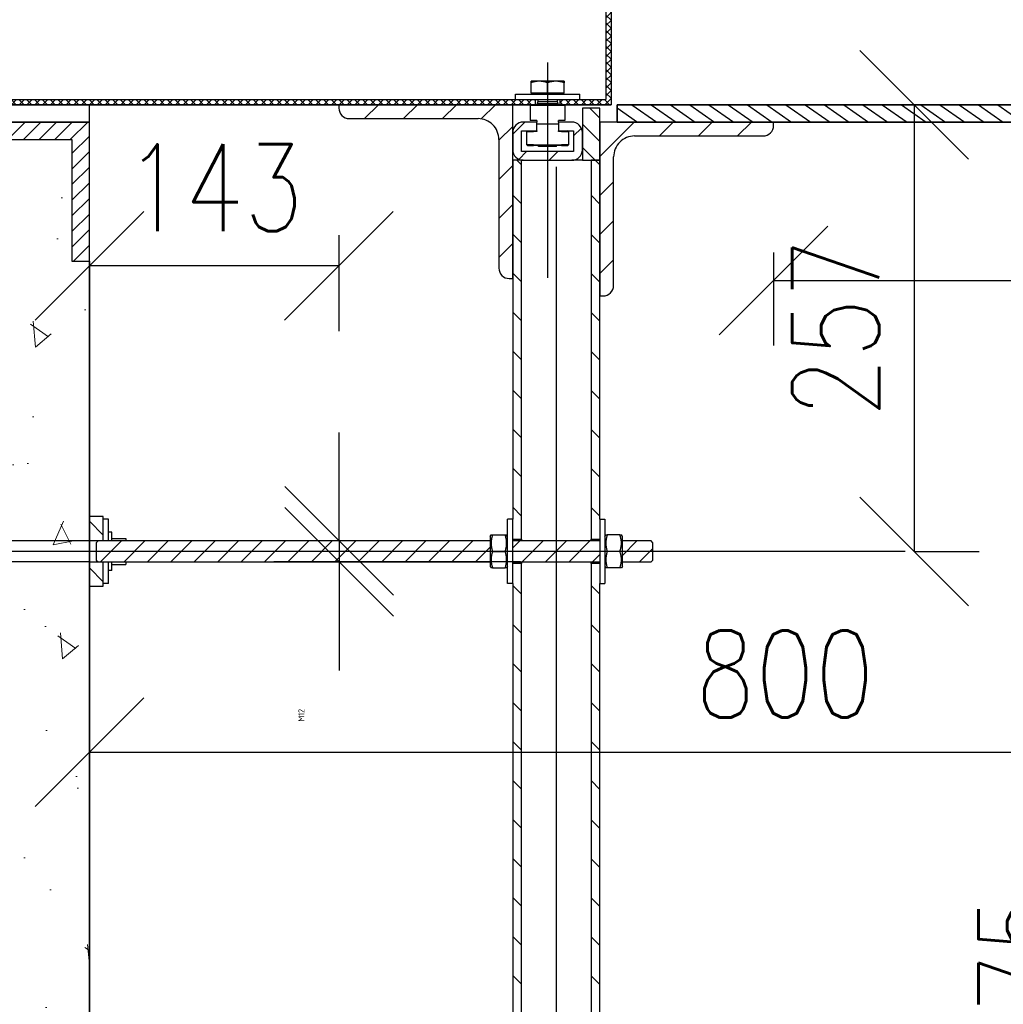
# Model space of a CAD drawing. Header units: millimetres. Extents: x 2241524 to 2686701, y -1965833 to -1461615.
# Tile 37 of 143: x 2334234 to 2334800, y -1962125 to -1961559. Entities that reach past the tile are written whole.
import ezdxf

# ---------------------------------------------------------------- set-up
doc = ezdxf.new("R2010")
doc.units = ezdxf.units.MM
doc.header["$LTSCALE"] = 100
doc.linetypes.add('CHAIN', pattern=[0.3543, 0.2362, -0.0295, 0.0591, -0.0295])
doc.layers.get('Defpoints').update_dxf_attribs({"color": 132})
doc.layers.add('CA_PODLAHA OBRYS', color=12, linetype='Continuous', lineweight=25)
doc.layers.add('CA_SRAFY', color=9, linetype='Continuous', lineweight=13)
doc.styles.add('ROMANS', font='romans.shx', dxfattribs={"width": 0.8})
doc.dimstyles.new('CA_10', dxfattribs={"dimscale": 10, "dimtxt": 2, "dimasz": 2.5, "dimexe": 1.5, "dimexo": 3, "dimgap": 0.8, "dimtad": 1, "dimdec": 1, "dimrnd": 1, "dimdsep": 46, "dimtxsty": 'ROMANS', "dimblk1": 'OBLIQUE', "dimblk2": 'OBLIQUE', "dimsah": 1, "dimcen": -2.5, "dimclrd": 256, "dimclre": 256, "dimclrt": 256, "dimadec": 0, "dimazin": 2, "dimtfac": 0.714286, "dimtdec": 1, "dimtmove": 1, "dimatfit": 3, "dimldrblk": 'DOTSMALL', "dimfxl": 6, "dimfxlon": 1, "dimtvp": 1.142857, "dimtolj": 1, "dimarcsym": 0})
doc.dimstyles.new('CA_25', dxfattribs={"dimscale": 25, "dimtxt": 2, "dimasz": 2.5, "dimexe": 1.5, "dimexo": 3, "dimgap": 0.8, "dimtad": 1, "dimdec": 1, "dimrnd": 1, "dimdsep": 46, "dimtxsty": 'ROMANS', "dimblk1": 'OBLIQUE', "dimblk2": 'OBLIQUE', "dimsah": 1, "dimcen": -2.5, "dimclrd": 256, "dimclre": 256, "dimclrt": 256, "dimadec": 0, "dimazin": 2, "dimtfac": 0.714286, "dimtdec": 1, "dimtmove": 1, "dimatfit": 3, "dimldrblk": 'DOTSMALL', "dimfxl": 6, "dimfxlon": 1, "dimtvp": 1.142857, "dimtolj": 1, "dimarcsym": 0})
pattern_1 = [(45, (2332814.097, -1962986.904), (-6.73519, 6.73519), [])]
pattern_2 = [(135.0002, (2332814.097, -1962986.904), (-6.735167, -6.735216), [])]
pattern_3 = [(45, (2332814.097, -1962986.904), (-11.22532, 11.22532), [])]
pattern_4 = [(135.0002, (2332814.097, -1962986.904), (-11.22528, -11.22536), [])]
pattern_5 = [(45, (2332814.0965, -1962986.9042), (-2.2450638, 2.2450638), [])]
pattern_6 = [(135, (2332814.0965, -1962986.9042), (-2.2450638, -2.2450638), [])]

# ---------------------------------------------------------------- blocks, each defined once
blk = doc.blocks.new('_Oblique')
at = {"color": 0, "linetype": 'ByBlock', "lineweight": -2}
blk.add_line((-0.5, -0.5), (0.5, 0.5), dxfattribs=at)
blk = doc.blocks.new('*D1736')
at = {"layer": 'CA_PODLAHA OBRYS', "lineweight": -2, "transparency": 16777216}
for p, q in [((2334705.4, -1961607.59), (2334892.9, -1961607.59)), ((2334855.4, -1962482.59), (2334855.4, -1961607.59)), ((2334705.4, -1962482.59), (2334892.9, -1962482.59))]:
    blk.add_line(p, q, dxfattribs=at)
at = {"layer": 'Defpoints', "color": 0, "transparency": 16777216}
for p in [(2334517.68, -1961607.59), (2334855.4, -1961607.59), (2334577.68, -1962482.59)]:
    blk.add_point(p, dxfattribs=at)
at = {"layer": 'CA_PODLAHA OBRYS', "lineweight": -2, "transparency": 16777216, "xscale": 62.5, "yscale": 62.5, "zscale": 62.5}
for p, rotation in [((2334855.4, -1961607.59), 90), ((2334855.4, -1962482.59), 270)]:
    blk.add_blockref('_Oblique', p, dxfattribs=dict(at, rotation=rotation))
at = {"layer": 'CA_PODLAHA OBRYS', "transparency": 16777216, "insert": (2334785.4, -1962164.79), "char_height": 50, "attachment_point": 1, "rotation": 90, "style": 'ROMANS'}
blk.add_mtext('\\A1;875', dxfattribs=at)
blk = doc.blocks.new('_DotSmall')
at = {"color": 0, "linetype": 'ByBlock', "const_width": 0.5}
blk.add_lwpolyline([(-0.0625, 0, 1), (0.0625, 0, 1)], format="xyb", close=True, dxfattribs=at)
blk = doc.blocks.new('*D1723')
at = {"layer": 'CA_PODLAHA OBRYS', "lineweight": -2, "transparency": 16777216}
for p, q in [((2334274.18, -1961542.59), (2334274.18, -1961445.79)), ((2334537.68, -1961508.29), (2334537.68, -1961445.79)), ((2334274.18, -1961483.29), (2334537.68, -1961483.29))]:
    blk.add_line(p, q, dxfattribs=at)
at = {"layer": 'Defpoints', "color": 0, "transparency": 16777216}
for p in [(2334537.68, -1961483.29), (2334537.68, -1961583.29), (2334274.18, -1961617.59)]:
    blk.add_point(p, dxfattribs=at)
at = {"layer": 'CA_PODLAHA OBRYS', "lineweight": -2, "transparency": 16777216, "xscale": 62.5, "yscale": 62.5, "zscale": 62.5, "rotation": 180}
blk.add_blockref('_Oblique', (2334274.18, -1961483.29), dxfattribs=at)
at = {"layer": 'CA_PODLAHA OBRYS', "lineweight": -2, "transparency": 16777216, "xscale": 62.5, "yscale": 62.5, "zscale": 62.5}
blk.add_blockref('_Oblique', (2334537.68, -1961483.29), dxfattribs=at)
at = {"layer": 'CA_PODLAHA OBRYS', "transparency": 16777216, "insert": (2334354.5, -1961413.29), "char_height": 50, "attachment_point": 1, "style": 'ROMANS'}
blk.add_mtext('\\A1;263', dxfattribs=at)
blk = doc.blocks.new('*D1724')
at = {"layer": 'CA_PODLAHA OBRYS', "lineweight": -2, "transparency": 16777216}
for p, q in [((2334598.41, -1961607.59), (2334785.91, -1961607.59)), ((2334748.41, -1961607.59), (2334748.41, -1961864.59)), ((2334748.41, -1961864.59), (2334785.91, -1961864.59))]:
    blk.add_line(p, q, dxfattribs=at)
at = {"layer": 'Defpoints', "color": 0, "transparency": 16777216}
for p in [(2334214.18, -1961607.59), (2334743.33, -1961864.59), (2334748.41, -1961864.59)]:
    blk.add_point(p, dxfattribs=at)
at = {"layer": 'CA_PODLAHA OBRYS', "lineweight": -2, "transparency": 16777216, "xscale": 62.5, "yscale": 62.5, "zscale": 62.5}
for p, rotation in [((2334748.41, -1961607.59), 90), ((2334748.41, -1961864.59), 270)]:
    blk.add_blockref('_Oblique', p, dxfattribs=dict(at, rotation=rotation))
at = {"layer": 'CA_PODLAHA OBRYS', "transparency": 16777216, "insert": (2334678.41, -1961787.52), "char_height": 50, "attachment_point": 1, "rotation": 90, "style": 'ROMANS'}
blk.add_mtext('\\A1;257', dxfattribs=at)
blk = doc.blocks.new('*D1726')
at = {"layer": 'CA_PODLAHA OBRYS', "lineweight": -2, "transparency": 16777216}
for p, q in [((2334274.18, -1961496.14), (2334274.18, -1961308.64)), ((2334574.18, -1961346.14), (2334574.18, -1961308.64)), ((2334574.18, -1961346.14), (2334274.18, -1961346.14))]:
    blk.add_line(p, q, dxfattribs=at)
at = {"layer": 'Defpoints', "color": 0, "transparency": 16777216}
for p in [(2334274.18, -1961346.14), (2334574.18, -1961396.98), (2334274.18, -1961617.59)]:
    blk.add_point(p, dxfattribs=at)
at = {"layer": 'CA_PODLAHA OBRYS', "lineweight": -2, "transparency": 16777216, "xscale": 62.5, "yscale": 62.5, "zscale": 62.5, "rotation": 180}
blk.add_blockref('_Oblique', (2334274.18, -1961346.14), dxfattribs=at)
at = {"layer": 'CA_PODLAHA OBRYS', "lineweight": -2, "transparency": 16777216, "xscale": 62.5, "yscale": 62.5, "zscale": 62.5}
blk.add_blockref('_Oblique', (2334574.18, -1961346.14), dxfattribs=at)
at = {"layer": 'CA_PODLAHA OBRYS', "transparency": 16777216, "insert": (2334372.75, -1961276.14), "char_height": 50, "attachment_point": 1, "style": 'ROMANS'}
blk.add_mtext('\\A1;300', dxfattribs=at)
blk = doc.blocks.new('*D1729')
at = {"layer": 'CA_PODLAHA OBRYS', "lineweight": -2, "transparency": 16777216}
for p, q in [((2334417.86, -1961858.59), (2334417.86, -1961796.09)), ((2334505.68, -1961858.59), (2334380.36, -1961858.59)), ((2334417.86, -1961858.59), (2334417.86, -1961870.59)), ((2334522.18, -1961870.59), (2334380.36, -1961870.59)), ((2334417.86, -1961870.59), (2334417.86, -1961933.09))]:
    blk.add_line(p, q, dxfattribs=at)
at = {"layer": 'Defpoints', "color": 0, "transparency": 16777216}
for p in [(2334580.68, -1961858.59), (2334417.86, -1961870.59), (2334597.18, -1961870.59)]:
    blk.add_point(p, dxfattribs=at)
at = {"layer": 'CA_PODLAHA OBRYS', "lineweight": -2, "transparency": 16777216, "xscale": 62.5, "yscale": 62.5, "zscale": 62.5}
for p, rotation in [((2334417.86, -1961858.59), 270), ((2334417.86, -1961870.59), 90)]:
    blk.add_blockref('_Oblique', p, dxfattribs=dict(at, rotation=rotation))
at = {"layer": 'CA_PODLAHA OBRYS', "transparency": 16777216, "insert": (2334394.36, -1961962.5), "char_height": 50, "attachment_point": 1, "rotation": 90, "style": 'ROMANS'}
blk.add_mtext('\\A1;\\fISOCPEUR|b0|i0;{\\H3.5000;M12}', dxfattribs=at)
blk = doc.blocks.new('*D1731')
at = {"layer": 'CA_PODLAHA OBRYS', "lineweight": -2, "transparency": 16777216}
for p, q in [((2334274.18, -1962130.09), (2334274.18, -1961942.59)), ((2335074.18, -1962130.09), (2335074.18, -1961942.59)), ((2334274.18, -1961980.09), (2335074.18, -1961980.09))]:
    blk.add_line(p, q, dxfattribs=at)
at = {"layer": 'Defpoints', "color": 0, "transparency": 16777216}
for p in [(2335074.18, -1961980.09), (2334274.18, -1962482.59), (2335074.18, -1962482.59)]:
    blk.add_point(p, dxfattribs=at)
at = {"layer": 'CA_PODLAHA OBRYS', "lineweight": -2, "transparency": 16777216, "xscale": 62.5, "yscale": 62.5, "zscale": 62.5, "rotation": 180}
blk.add_blockref('_Oblique', (2334274.18, -1961980.09), dxfattribs=at)
at = {"layer": 'CA_PODLAHA OBRYS', "lineweight": -2, "transparency": 16777216, "xscale": 62.5, "yscale": 62.5, "zscale": 62.5}
blk.add_blockref('_Oblique', (2335074.18, -1961980.09), dxfattribs=at)
at = {"layer": 'CA_PODLAHA OBRYS', "transparency": 16777216, "insert": (2334622.75, -1961910.09), "char_height": 50, "attachment_point": 1, "style": 'ROMANS'}
blk.add_mtext('\\A1;800', dxfattribs=at)
blk = doc.blocks.new('*D1756')
at = {"layer": 'CA_PODLAHA OBRYS', "lineweight": -2, "transparency": 16777216}
for p, q in [((2334667.68, -1961692.59), (2334667.68, -1961746.19)), ((2335074.18, -1961692.59), (2335074.18, -1961746.19)), ((2334667.68, -1961708.69), (2335074.18, -1961708.69))]:
    blk.add_line(p, q, dxfattribs=at)
at = {"layer": 'Defpoints', "color": 0, "transparency": 16777216}
for p in [(2334667.68, -1961617.59), (2335074.18, -1961617.59), (2335074.18, -1961708.69)]:
    blk.add_point(p, dxfattribs=at)
at = {"layer": 'CA_PODLAHA OBRYS', "lineweight": -2, "transparency": 16777216, "xscale": 62.5, "yscale": 62.5, "zscale": 62.5, "rotation": 180}
blk.add_blockref('_Oblique', (2334667.68, -1961708.69), dxfattribs=at)
at = {"layer": 'CA_PODLAHA OBRYS', "lineweight": -2, "transparency": 16777216, "xscale": 62.5, "yscale": 62.5, "zscale": 62.5}
blk.add_blockref('_Oblique', (2335074.18, -1961708.69), dxfattribs=at)
at = {"layer": 'CA_PODLAHA OBRYS', "transparency": 16777216, "insert": (2334870.93, -1961663.69), "char_height": 50, "attachment_point": 5, "style": 'ROMANS'}
blk.add_mtext('\\A1;406', dxfattribs=at)
blk = doc.blocks.new('*D1757')
at = {"layer": 'CA_PODLAHA OBRYS', "lineweight": -2, "transparency": 16777216}
for p, q in [((2334577.68, -1961532.59), (2334577.68, -1961374.07)), ((2335124.18, -1961532.59), (2335124.18, -1961374.07)), ((2335124.18, -1961411.57), (2334577.68, -1961411.57))]:
    blk.add_line(p, q, dxfattribs=at)
at = {"layer": 'Defpoints', "color": 0, "transparency": 16777216}
for p in [(2334577.68, -1961411.57), (2334577.68, -1961607.59), (2335124.18, -1961607.59)]:
    blk.add_point(p, dxfattribs=at)
at = {"layer": 'CA_PODLAHA OBRYS', "lineweight": -2, "transparency": 16777216, "xscale": 62.5, "yscale": 62.5, "zscale": 62.5, "rotation": 180}
blk.add_blockref('_Oblique', (2334577.68, -1961411.57), dxfattribs=at)
at = {"layer": 'CA_PODLAHA OBRYS', "lineweight": -2, "transparency": 16777216, "xscale": 62.5, "yscale": 62.5, "zscale": 62.5}
blk.add_blockref('_Oblique', (2335124.18, -1961411.57), dxfattribs=at)
at = {"layer": 'CA_PODLAHA OBRYS', "transparency": 16777216, "insert": (2334850.93, -1961366.57), "char_height": 50, "attachment_point": 5, "style": 'ROMANS'}
blk.add_mtext('\\A1;546', dxfattribs=at)
blk = doc.blocks.new('*D1762')
at = {"layer": 'CA_PODLAHA OBRYS', "lineweight": -2, "transparency": 16777216}
for p, q in [((2334274.18, -1961700.32), (2334274.18, -1961662.82)), ((2334417.68, -1961682.59), (2334417.68, -1961737.82)), ((2334417.68, -1961700.32), (2334274.18, -1961700.32))]:
    blk.add_line(p, q, dxfattribs=at)
at = {"layer": 'Defpoints', "color": 0, "transparency": 16777216}
for p in [(2334417.68, -1961607.59), (2334274.18, -1961700.32), (2334274.18, -1961722.31)]:
    blk.add_point(p, dxfattribs=at)
at = {"layer": 'CA_PODLAHA OBRYS', "lineweight": -2, "transparency": 16777216, "xscale": 62.5, "yscale": 62.5, "zscale": 62.5, "rotation": 180}
blk.add_blockref('_Oblique', (2334274.18, -1961700.32), dxfattribs=at)
at = {"layer": 'CA_PODLAHA OBRYS', "lineweight": -2, "transparency": 16777216, "xscale": 62.5, "yscale": 62.5, "zscale": 62.5}
blk.add_blockref('_Oblique', (2334417.68, -1961700.32), dxfattribs=at)
at = {"layer": 'CA_PODLAHA OBRYS', "transparency": 16777216, "insert": (2334345.93, -1961655.32), "char_height": 50, "attachment_point": 5, "style": 'ROMANS'}
blk.add_mtext('\\A1;143', dxfattribs=at)

msp = doc.modelspace()

# ---------------------------------------------------------------- hatches: boundary and pattern name
at = {"layer": 'CA_PODLAHA OBRYS'}
h = msp.add_hatch(dxfattribs=at)
h.set_pattern_fill('ANSI31', color=256, scale=1.693333, style=0, double=1)
h.set_pattern_definition(pattern_5)
edge = h.paths.add_edge_path()
edge.add_line((2334571.17828, -1961046.72724), (2334571.17828, -1961604.58692))
edge.add_line((2334571.17828, -1961604.58692), (2334544.67829, -1961604.58692))
edge.add_line((2334544.67829, -1961604.58692), (2334544.67829, -1961607.58692))
edge.add_line((2334544.67829, -1961607.58692), (2334574.17828, -1961607.58692))
edge.add_line((2334574.17828, -1961607.58692), (2334574.17828, -1961045.20828))
edge.add_spline(control_points=[(2334574.17828, -1961045.20828), (2334573.42517, -1961045.59038), (2334572.67414, -1961045.97091), (2334571.92518, -1961046.34986), (2334571.17828, -1961046.72724)], knot_values=[1, 1, 1, 1, 1, 1.004736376, 1.004736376, 1.004736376, 1.004736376, 1.004736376], degree=4, periodic=0)
h = msp.add_hatch(dxfattribs=at)
h.set_pattern_fill('ANSI31', color=256, scale=1.693333, angle=90, style=0, double=1)
h.set_pattern_definition(pattern_6)
edge = h.paths.add_edge_path()
edge.add_line((2334571.17828, -1961046.72724), (2334571.17828, -1961604.58692))
edge.add_line((2334571.17828, -1961604.58692), (2334544.67829, -1961604.58692))
edge.add_line((2334544.67829, -1961604.58692), (2334544.67829, -1961607.58692))
edge.add_line((2334544.67829, -1961607.58692), (2334574.17828, -1961607.58692))
edge.add_line((2334574.17828, -1961607.58692), (2334574.17828, -1961045.20828))
edge.add_spline(control_points=[(2334574.17828, -1961045.20828), (2334573.42517, -1961045.59038), (2334572.67414, -1961045.97091), (2334571.92518, -1961046.34986), (2334571.17828, -1961046.72724)], knot_values=[1, 1, 1, 1, 1, 1.004736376, 1.004736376, 1.004736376, 1.004736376, 1.004736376], degree=4, periodic=0)
h = msp.add_hatch(dxfattribs=at)
h.set_pattern_fill('ANSI31', color=256, scale=1.693333, style=0, double=1)
h.set_pattern_definition(pattern_5)
h.paths.add_polyline_path([(2334530.67829, -1961607.58692), (2334530.67829, -1961604.58692), (2334009.67834, -1961604.58692), (2334009.67834, -1961607.58692)])
h = msp.add_hatch(dxfattribs=at)
h.set_pattern_fill('ANSI31', color=256, scale=1.693333, angle=90, style=0, double=1)
h.set_pattern_definition(pattern_6)
h.paths.add_polyline_path([(2334530.67829, -1961607.58692), (2334530.67829, -1961604.58692), (2334009.67834, -1961604.58692), (2334009.67834, -1961607.58692)])
h = msp.add_hatch(dxfattribs=at)
h.set_pattern_fill('ANSI31', color=256, scale=8.466666, style=0)
h.set_pattern_definition(pattern_3)
edge = h.paths.add_edge_path()
edge.add_line((2334515.67829, -1961707.58691), (2334517.67829, -1961707.58691))
edge.add_line((2334517.67829, -1961707.58691), (2334517.67829, -1961639.58692))
edge.add_line((2334517.67829, -1961639.58692), (2334517.67829, -1961633.58692))
edge.add_line((2334517.67829, -1961633.58692), (2334517.67829, -1961623.58692))
edge.add_line((2334517.67829, -1961623.58692), (2334517.67829, -1961607.58692))
edge.add_line((2334517.67829, -1961607.58692), (2334417.6783, -1961607.58692))
edge.add_line((2334417.6783, -1961607.58692), (2334417.6783, -1961609.58692))
edge.add_ellipse((2334423.6783, -1961609.58692), major_axis=(4.24264, 4.24264), ratio=1, start_angle=135, end_angle=225)
edge.add_line((2334423.6783, -1961615.58692), (2334497.67829, -1961615.58692))
edge.add_ellipse((2334497.67829, -1961627.58692), major_axis=(-8.48528, 8.48528), ratio=1, start_angle=225, end_angle=315, ccw=False)
edge.add_line((2334509.67829, -1961627.58692), (2334509.67829, -1961701.58691))
edge.add_ellipse((2334515.67829, -1961701.58691), major_axis=(-4.24264, 4.24264), ratio=1, start_angle=45, end_angle=135)
h = msp.add_hatch(dxfattribs=at)
h.set_pattern_fill('ANSI31', color=256, scale=5.079999, angle=90, style=0)
h.set_pattern_definition([(135, (2332814.097, -1962986.904), (-6.73519, -6.73519), [])])
h.paths.add_polyline_path([(2334557.67829, -1961609.58692), (2334557.67829, -1961623.58692), (2334557.67829, -1961633.58692), (2334557.67829, -1961639.58692), (2334562.67829, -1961639.58692), (2334567.67829, -1961639.58692), (2334567.67829, -1961617.58692), (2334567.67829, -1961609.58692)])
h = msp.add_hatch(dxfattribs=at)
h.set_pattern_fill('ANSI31', color=256, scale=3.386666, angle=100, style=0)
h.set_pattern_definition([(145, (2332814.0965, -1962986.904), (-3.64221, -5.201615), [])])
h.paths.add_polyline_path([(2335124.17823, -1961617.58692), (2335124.17823, -1961607.58692), (2334577.67828, -1961607.58692), (2334577.67828, -1961617.58692)])
h = msp.add_hatch(dxfattribs=at)
h.set_pattern_fill('ANSI31', color=256, scale=3.386666, style=0)
h.set_pattern_definition([(45, (2332814.0965, -1962986.904), (-4.490128, 4.490128), [])])
h.paths.add_polyline_path([(2334274.17831, -1961617.58692), (2334194.17832, -1961617.58692), (2334194.17832, -1961627.58692), (2334264.17832, -1961627.58692), (2334264.17832, -1961697.58691), (2334274.17831, -1961697.58691)])
h = msp.add_hatch(dxfattribs=at)
h.set_pattern_fill('ANSI31', color=256, scale=6.773333, style=0)
h.set_pattern_definition([(45, (2332814.097, -1962986.904), (-8.980255, 8.980255), [])])
edge = h.paths.add_edge_path()
edge.add_line((2334522.67829, -1961634.58692), (2334522.67829, -1961622.58692))
edge.add_line((2334522.67829, -1961622.58692), (2334531.42829, -1961622.58692))
edge.add_line((2334531.42829, -1961622.58692), (2334531.42829, -1961617.58692))
edge.add_line((2334531.42829, -1961617.58692), (2334523.67829, -1961617.58692))
edge.add_ellipse((2334523.67829, -1961623.58692), major_axis=(-4.24264, 4.24264), ratio=1, start_angle=-45, end_angle=45)
edge.add_line((2334517.67829, -1961623.58692), (2334517.67829, -1961633.58692))
edge.add_ellipse((2334523.67829, -1961633.58692), major_axis=(-4.24264, 4.24264), ratio=1, start_angle=45, end_angle=135)
edge.add_line((2334523.67829, -1961639.58692), (2334551.67829, -1961639.58692))
edge.add_ellipse((2334551.67829, -1961633.58692), major_axis=(4.24264, 4.24264), ratio=1, start_angle=225, end_angle=315)
edge.add_line((2334557.67829, -1961633.58692), (2334557.67829, -1961623.58692))
edge.add_ellipse((2334551.67829, -1961623.58692), major_axis=(4.24264, 4.24264), ratio=1, start_angle=315, end_angle=405)
edge.add_line((2334551.67829, -1961617.58692), (2334543.92829, -1961617.58692))
edge.add_line((2334543.92829, -1961617.58692), (2334543.92829, -1961622.58692))
edge.add_line((2334543.92829, -1961622.58692), (2334552.67829, -1961622.58692))
edge.add_line((2334552.67829, -1961622.58692), (2334552.67829, -1961634.58692))
edge.add_line((2334552.67829, -1961634.58692), (2334522.67829, -1961634.58692))
h = msp.add_hatch(dxfattribs=at)
h.set_pattern_fill('ANSI31', color=256, scale=8.466666, style=0)
h.set_pattern_definition(pattern_3)
edge = h.paths.add_edge_path()
edge.add_line((2334667.67828, -1961617.58692), (2334567.67829, -1961617.58692))
edge.add_line((2334567.67829, -1961617.58692), (2334567.67829, -1961639.58692))
edge.add_line((2334567.67829, -1961639.58692), (2334567.67829, -1961717.58691))
edge.add_line((2334567.67829, -1961717.58691), (2334569.67829, -1961717.58691))
edge.add_ellipse((2334569.67829, -1961711.58691), major_axis=(4.24264, 4.24264), ratio=1, start_angle=225, end_angle=315)
edge.add_line((2334575.67828, -1961711.58691), (2334575.67828, -1961637.58692))
edge.add_ellipse((2334587.67828, -1961637.58692), major_axis=(8.48528, 8.48528), ratio=1, start_angle=45, end_angle=135, ccw=False)
edge.add_line((2334587.67828, -1961625.58692), (2334661.67828, -1961625.58692))
edge.add_ellipse((2334661.67828, -1961619.58692), major_axis=(-4.24264, 4.24264), ratio=1, start_angle=135, end_angle=225)
edge.add_line((2334667.67828, -1961619.58692), (2334667.67828, -1961617.58692))
h = msp.add_hatch(dxfattribs=at)
h.set_pattern_fill('ANSI31', color=256, scale=8.466666, angle=90.0002105, style=0)
h.set_pattern_definition(pattern_4)
h.paths.add_polyline_path([(2334517.67829, -1961857.5869), (2334517.67829, -1961846.0869), (2334517.67829, -1961707.58691), (2334517.67829, -1961639.58692), (2334522.67829, -1961639.58692), (2334522.67829, -1961857.5869)])
h = msp.add_hatch(dxfattribs=at)
h.set_pattern_fill('ANSI31', color=256, scale=8.466666, angle=90.0002105, style=0)
h.set_pattern_definition(pattern_4)
h.paths.add_polyline_path([(2334567.67829, -1961846.0869), (2334567.67829, -1961857.5869), (2334562.67829, -1961857.5869), (2334562.67829, -1961639.58692), (2334567.67829, -1961639.58692), (2334567.67829, -1961717.58691)])
h = msp.add_hatch(dxfattribs=at)
h.set_pattern_fill('ANSI31', color=256, scale=5.079999, angle=90.0002105, style=0)
h.set_pattern_definition(pattern_2)
h.paths.add_polyline_path([(2334282.17831, -1961844.5869), (2334274.17831, -1961844.5869), (2334274.17831, -1961858.3369), (2334282.17831, -1961858.3369)])
h = msp.add_hatch(dxfattribs=at)
h.set_pattern_fill('ANSI31', color=256, scale=5.079999, style=0)
h.set_pattern_definition(pattern_1)
h.paths.add_polyline_path([(2334504.67829, -1961858.5869), (2334504.67829, -1961870.5869), (2334279.17831, -1961870.5869), (2334278.17831, -1961869.5869), (2334278.17831, -1961859.5869), (2334279.17831, -1961858.5869)])
h = msp.add_hatch(dxfattribs=at)
h.set_pattern_fill('ANSI31', color=256, scale=5.079999, style=0)
h.set_pattern_definition(pattern_1)
h.paths.add_polyline_path([(2334567.67829, -1961858.5869), (2334567.67829, -1961864.5869), (2334567.67829, -1961870.5869), (2334517.67829, -1961870.5869), (2334517.67829, -1961864.5869), (2334517.67829, -1961858.5869)])
h = msp.add_hatch(dxfattribs=at)
h.set_pattern_fill('ANSI31', color=256, scale=5.079999, style=0)
h.set_pattern_definition(pattern_1)
h.paths.add_polyline_path([(2334580.67828, -1961870.5869), (2334580.67828, -1961858.5869), (2334597.17828, -1961858.5869), (2334598.17828, -1961859.5869), (2334598.17828, -1961869.5869), (2334597.17828, -1961870.5869)])
h = msp.add_hatch(dxfattribs=at)
h.set_pattern_fill('ANSI31', color=256, scale=5.079999, angle=90.0002105, style=0)
h.set_pattern_definition(pattern_2)
h.paths.add_polyline_path([(2334274.17831, -1961884.58689), (2334282.17831, -1961884.58689), (2334282.17831, -1961870.8369), (2334274.17831, -1961870.8369)])
h = msp.add_hatch(dxfattribs=at)
h.set_pattern_fill('ANSI31', color=256, scale=8.466666, angle=90.0002105, style=0)
h.set_pattern_definition(pattern_4)
h.paths.add_polyline_path([(2334517.67829, -1961883.08689), (2334517.67829, -1961871.5869), (2334522.67829, -1961871.5869), (2334522.67829, -1962464.58684), (2334517.67829, -1962464.58684)])
h = msp.add_hatch(dxfattribs=at)
h.set_pattern_fill('ANSI31', color=256, scale=8.466666, angle=90.0002105, style=0)
h.set_pattern_definition(pattern_4)
h.paths.add_polyline_path([(2334567.67829, -1961871.5869), (2334567.67829, -1961883.08689), (2334567.67829, -1962464.58684), (2334562.67829, -1962464.58684), (2334562.67829, -1961871.5869)])
at = {"layer": 'CA_SRAFY'}
h = msp.add_hatch(dxfattribs=at)
h.set_pattern_fill('AR-CONC', color=256, scale=20, angle=45, style=0)
h.set_pattern_definition([(95, (0, 0), (110.3104, 92.5614158), [15, -165]), (40, (0, 0), (-125.9984335, 86.75363), [12, -132]), (145.4514, (9.19, 7.71), (-15.687894, 179.3150564), [12.748038, -140.2284224]), (91.1842, (-28.28, 28.28), (174.3386, 127.522753), [22.5, -247.5]), (141.6356, (-13.76, 38.91), (-5.579803, 269.942338), [19.122058, -210.3426]), (36.1842, (-28.28, 28.28), (-5.580014, 269.942334), [18, -198]), (66, (-7.07, 35.36), (141.3543144, 27.4764953), [15, -165]), (11, (-7.07, 35.36), (-68.1417186, 136.961687), [12, -132]), (116.4514, (4.71, 37.65), (73.2127234, 164.438124), [12.748038, -140.2284224]), (82.5, (0, 0), (-45.3586371, 48.7979635), [0, -130.4, 0, -134, 0, -132.5]), (52.5, (0, 0), (-18.5745884, 92.98189), [0, -76.4, 0, -127.4, 0, -50.5]), (12.5, (-31.537, -31.537), (78.6836335, 72.3041524), [0, -50, 0, -156, 0, -207]), (2.5, (-45.68, -45.68), (68.3179966, 96.6319614), [0, -65, 0, -103.6, 0, -147])])
edge = h.paths.add_edge_path()
edge.add_line((2335074.17823, -1962462.58684), (2335474.17819, -1962462.58684))
edge.add_line((2335474.17819, -1962462.58684), (2335474.17819, -1962482.58683))
edge.add_line((2335474.17819, -1962482.58683), (2336474.17809, -1962482.58683))
edge.add_line((2336474.17809, -1962482.58683), (2336474.17809, -1961697.58691))
edge.add_line((2336474.17809, -1961697.58691), (2336484.17809, -1961697.58691))
edge.add_line((2336484.17809, -1961697.58691), (2336484.17809, -1961627.58692))
edge.add_line((2336484.17809, -1961627.58692), (2336554.17809, -1961627.58692))
edge.add_line((2336554.17809, -1961627.58692), (2336554.17809, -1961607.58692))
edge.add_line((2336554.17809, -1961607.58692), (2336641.0594, -1961607.58692))
edge.add_spline(control_points=[(2336641.0594, -1961607.58692), (2336641.0594, -1961696.06243), (2336641.0594, -1961793.168), (2336579.71053, -1961875.35856), (2336651.27904, -1962039.84172), (2336651.27904, -1962134.79442), (2336631.53299, -1962255.78462), (2336717.29845, -1962529.92073), (2336549.20262, -1962606.7386), (2336354.17083, -1962633.12526), (2336042.11997, -1962645.74496), (2335596.98859, -1962620.50555), (2335432.22647, -1962570.2655), (2335197.74704, -1962558.55427), (2335066.96102, -1962691.6348), (2334846.47221, -1962622.96265), (2334695.25337, -1962636.56699), (2334151.49034, -1962636.56699), (2334114.74698, -1962659.51191), (2334184.70204, -1962346.03138), (2334126.21944, -1962209.79152), (2334097.17833, -1961923.17661), (2333977.17834, -1961799.0229), (2333937.28609, -1961722.89348), (2333919.57442, -1961607.58692)], knot_values=[1, 1, 1, 1, 1, 2, 3, 4, 5, 6, 7, 8, 9, 10, 11, 12, 13, 14, 15, 16, 17, 18, 19, 20, 21, 22, 22, 22, 22, 22], degree=4, periodic=0)
edge.add_line((2333919.57442, -1961607.58692), (2334194.17832, -1961607.58692))
edge.add_line((2334194.17832, -1961607.58692), (2334194.17832, -1961627.58692))
edge.add_line((2334194.17832, -1961627.58692), (2334264.17832, -1961627.58692))
edge.add_line((2334264.17832, -1961627.58692), (2334264.17832, -1961697.58691))
edge.add_line((2334264.17832, -1961697.58691), (2334274.17831, -1961697.58691))
edge.add_line((2334274.17831, -1961697.58691), (2334274.17831, -1962482.58683))
edge.add_line((2334274.17831, -1962482.58683), (2335074.17823, -1962482.58683))
edge.add_line((2335074.17823, -1962482.58683), (2335074.17823, -1962462.58684))

# ---------------------------------------------------------------- linework, layer by layer
at = {"layer": 'CA_PODLAHA OBRYS'}
for p, q in [((2334574.17828, -1961045.20828), (2334574.17828, -1961607.58692)), ((2334571.17828, -1961046.72724), (2334571.17828, -1961604.58692)), ((2334532.92829, -1961594.08682), (2334528.17829, -1961594.08682)), ((2334528.17829, -1961600.98682), (2334528.17829, -1961594.93533)), ((2334542.42829, -1961594.08682), (2334532.92829, -1961594.08682)), ((2334537.67829, -1961600.98682), (2334537.67829, -1961594.93533)), ((2334547.17829, -1961594.08682), (2334542.42829, -1961594.08682)), ((2334547.17829, -1961600.98682), (2334547.17829, -1961594.93533)), ((2334537.67829, -1961600.98682), (2334528.17829, -1961600.98682)), ((2334529.07829, -1961600.98682), (2334529.07829, -1961601.58692)), ((2334547.17829, -1961600.98682), (2334537.67829, -1961600.98682)), ((2334546.27829, -1961600.98682), (2334546.27829, -1961601.58692)), ((2333977.17834, -1961604.58692), (2334571.17828, -1961604.58692)), ((2334009.67834, -1961604.58692), (2334530.67829, -1961604.58692)), ((2334519.17829, -1961601.58692), (2334556.17829, -1961601.58692)), ((2334519.17829, -1961604.58692), (2334519.17829, -1961601.58692)), ((2334519.17829, -1961604.58692), (2334556.17829, -1961604.58692)), ((2334530.67829, -1961607.58692), (2334530.67829, -1961604.58692)), ((2334532.1519, -1961605.76328), (2334531.67829, -1961606.83692)), ((2334531.67829, -1961606.83692), (2334543.67829, -1961606.83692)), ((2334531.67829, -1961606.83692), (2334531.67829, -1961608.08692)), ((2334532.1519, -1961604.58692), (2334532.1519, -1961605.76328)), ((2334532.1519, -1961605.76328), (2334543.20468, -1961605.76328)), ((2334543.20468, -1961604.58692), (2334543.20468, -1961605.76328)), ((2334543.20468, -1961605.76328), (2334543.67829, -1961606.83692)), ((2334543.67829, -1961606.83692), (2334543.67829, -1961608.08692)), ((2334544.67829, -1961604.58692), (2334544.67829, -1961607.58692)), ((2334556.17829, -1961604.58692), (2334556.17829, -1961601.58692)), ((2333974.17834, -1961607.58692), (2334574.17828, -1961607.58692)), ((2334530.67829, -1961607.58692), (2334009.67834, -1961607.58692)), ((2334194.17832, -1961607.58692), (2334274.17831, -1961607.58692)), ((2334274.17831, -1961617.58692), (2334274.17831, -1961607.58692)), ((2334574.17828, -1961607.58692), (2334274.17831, -1961607.58692)), ((2334517.67829, -1961607.58692), (2334417.6783, -1961607.58692)), ((2334417.6783, -1961607.58692), (2334417.6783, -1961609.58692)), ((2334517.67829, -1961707.58691), (2334517.67829, -1961607.58692)), ((2334527.72829, -1961608.28692), (2334527.72829, -1961616.58692)), ((2334547.42829, -1961608.08692), (2334527.92829, -1961608.08692)), ((2334547.62829, -1961608.28692), (2334547.62829, -1961616.58692)), ((2334557.67829, -1961609.58692), (2334557.67829, -1961639.58692)), ((2334567.67829, -1961609.58692), (2334557.67829, -1961609.58692)), ((2334567.67829, -1961639.58692), (2334567.67829, -1961609.58692)), ((2335155.78379, -1961607.58692), (2334577.67828, -1961607.58692)), ((2334577.67828, -1961607.58692), (2334577.67828, -1961617.58692)), ((2334577.67828, -1961607.58692), (2335124.17823, -1961607.58692)), ((2334577.67828, -1961617.58692), (2334577.67828, -1961607.58692)), ((2334274.17831, -1961617.58692), (2334194.17832, -1961617.58692)), ((2334214.17832, -1961617.58692), (2334274.17831, -1961617.58692)), ((2334274.17831, -1961617.58692), (2334261.96026, -1961617.58692)), ((2334274.17831, -1962482.58683), (2334274.17831, -1961617.58692)), ((2334274.17831, -1961697.58691), (2334274.17831, -1961617.58692)), ((2334274.17831, -1961627.7847), (2334274.17831, -1961617.58692)), ((2334423.6783, -1961615.58692), (2334497.67829, -1961615.58692)), ((2334531.42829, -1961617.58692), (2334523.67829, -1961617.58692)), ((2334531.42829, -1961616.58692), (2334527.72829, -1961616.58692)), ((2334531.42829, -1961616.58692), (2334531.42829, -1961617.58692)), ((2334531.42829, -1961622.58692), (2334531.42829, -1961617.58692)), ((2334543.92829, -1961617.58692), (2334543.92829, -1961616.58692)), ((2334547.62829, -1961616.58692), (2334543.92829, -1961616.58692)), ((2334551.67829, -1961617.58692), (2334543.92829, -1961617.58692)), ((2334543.92829, -1961617.58692), (2334543.92829, -1961622.58692)), ((2334667.67828, -1961617.58692), (2334567.67829, -1961617.58692)), ((2334567.67829, -1961617.58692), (2334567.67829, -1961717.58691)), ((2334577.67828, -1961617.58692), (2335136.42118, -1961617.58692)), ((2335124.17823, -1961617.58692), (2334577.67828, -1961617.58692)), ((2334667.67828, -1961619.58692), (2334667.67828, -1961617.58692)), ((2334517.67829, -1961623.58692), (2334517.67829, -1961633.58692)), ((2334522.67829, -1961634.58692), (2334522.67829, -1961622.58692)), ((2334522.67829, -1961622.58692), (2334531.42829, -1961622.58692)), ((2334526.17829, -1961622.58692), (2334525.67829, -1961623.08692)), ((2334525.67829, -1961630.58692), (2334525.67829, -1961623.08692)), ((2334525.67829, -1961623.08692), (2334529.67829, -1961623.08692)), ((2334531.42829, -1961623.08692), (2334529.67829, -1961623.08692)), ((2334531.42829, -1961618.58692), (2334543.92829, -1961618.58692)), ((2334531.42829, -1961622.58692), (2334531.42829, -1961623.08692)), ((2334543.92829, -1961623.08692), (2334543.92829, -1961622.58692)), ((2334543.92829, -1961622.58692), (2334552.67829, -1961622.58692)), ((2334545.67829, -1961623.08692), (2334543.92829, -1961623.08692)), ((2334545.67829, -1961623.08692), (2334549.67829, -1961623.08692)), ((2334549.67829, -1961623.08692), (2334549.17829, -1961622.58692)), ((2334549.67829, -1961623.08692), (2334549.67829, -1961630.58692)), ((2334552.67829, -1961622.58692), (2334552.67829, -1961634.58692)), ((2334557.67829, -1961633.58692), (2334557.67829, -1961623.58692)), ((2334194.17832, -1961627.58692), (2334264.17832, -1961627.58692)), ((2334264.17832, -1961627.58692), (2334264.17832, -1961697.58691)), ((2334509.67829, -1961627.58692), (2334509.67829, -1961701.58691)), ((2334587.67828, -1961625.58692), (2334661.67828, -1961625.58692)), ((2334552.67829, -1961634.58692), (2334522.67829, -1961634.58692)), ((2334529.67829, -1961630.58692), (2334525.67829, -1961630.58692)), ((2334525.67829, -1961630.58692), (2334526.17829, -1961631.08692)), ((2334526.17829, -1961631.08692), (2334529.67829, -1961631.08692)), ((2334529.67829, -1961630.58692), (2334545.67829, -1961630.58692)), ((2334545.67829, -1961631.08692), (2334529.67829, -1961631.08692)), ((2334532.75183, -1961631.58692), (2334532.25187, -1961631.08692)), ((2334542.60475, -1961631.58692), (2334532.75183, -1961631.58692)), ((2334542.60475, -1961631.58692), (2334543.1047, -1961631.08692)), ((2334549.67829, -1961630.58692), (2334545.67829, -1961630.58692)), ((2334545.67829, -1961631.08692), (2334549.17829, -1961631.08692)), ((2334549.17829, -1961631.08692), (2334549.67829, -1961630.58692)), ((2334522.67829, -1961639.58692), (2334517.67829, -1961639.58692)), ((2334517.67829, -1961639.58692), (2334517.67829, -1961846.0869)), ((2334522.67829, -1961857.5869), (2334522.67829, -1961639.58692)), ((2334523.67829, -1961639.58692), (2334522.67829, -1961639.58692)), ((2334523.67829, -1961639.58692), (2334551.67829, -1961639.58692)), ((2334557.67829, -1961639.58692), (2334551.67829, -1961639.58692)), ((2334557.67829, -1961639.58692), (2334567.67829, -1961639.58692)), ((2334567.67829, -1961639.58692), (2334562.67829, -1961639.58692)), ((2334562.67829, -1961639.58692), (2334562.67829, -1961857.5869)), ((2334567.67829, -1961846.0869), (2334567.67829, -1961639.58692)), ((2334575.67828, -1961711.58691), (2334575.67828, -1961637.58692)), ((2334264.17832, -1961697.58691), (2334274.17831, -1961697.58691)), ((2334274.17831, -1961697.58691), (2334274.17831, -1962482.58683)), ((2334515.67829, -1961707.58691), (2334517.67829, -1961707.58691)), ((2334567.67829, -1961717.58691), (2334569.67829, -1961717.58691)), ((2334282.17831, -1961844.5869), (2334274.17831, -1961844.5869)), ((2334274.17831, -1961844.5869), (2334274.17831, -1961858.3369)), ((2334282.17831, -1961858.3369), (2334282.17831, -1961844.5869)), ((2334285.17831, -1961846.0869), (2334282.17831, -1961846.0869)), ((2334285.17831, -1961858.5869), (2334285.17831, -1961846.0869)), ((2334514.67829, -1961883.08689), (2334514.67829, -1961846.0869)), ((2334517.67829, -1961846.0869), (2334514.67829, -1961846.0869)), ((2334517.67829, -1961864.5869), (2334517.67829, -1961846.0869)), ((2334567.67829, -1961846.0869), (2334567.67829, -1961864.5869)), ((2334567.67829, -1961846.0869), (2334570.67828, -1961846.0869)), ((2334570.67828, -1961846.0869), (2334570.67828, -1961883.08689)), ((2334287.17831, -1961853.5869), (2334285.17831, -1961853.5869)), ((2334287.17831, -1961858.5869), (2334287.17831, -1961853.5869)), ((2334504.67829, -1961855.9869), (2334505.19791, -1961855.0869)), ((2334504.67829, -1961855.9869), (2334504.67829, -1961873.1869)), ((2334505.19791, -1961855.0869), (2334506.04641, -1961855.0869)), ((2334506.04641, -1961855.0869), (2334513.31017, -1961855.0869)), ((2334513.31017, -1961855.0869), (2334514.15868, -1961855.0869)), ((2334514.67829, -1961855.9869), (2334514.15868, -1961855.0869)), ((2334570.67828, -1961855.9869), (2334571.1979, -1961855.0869)), ((2334571.1979, -1961855.0869), (2334572.04641, -1961855.0869)), ((2334579.31016, -1961855.0869), (2334572.04641, -1961855.0869)), ((2334579.31016, -1961855.0869), (2334580.15867, -1961855.0869)), ((2334580.67828, -1961855.9869), (2334580.15867, -1961855.0869)), ((2334580.67828, -1961873.1869), (2334580.67828, -1961855.9869)), ((2334274.17831, -1961858.5869), (2334165.17833, -1961858.5869)), ((2334274.17831, -1961858.3369), (2334282.17831, -1961858.3369)), ((2334274.17831, -1961870.8369), (2334274.17831, -1961858.3369)), ((2334279.17831, -1961858.5869), (2334278.17831, -1961859.5869)), ((2334278.17831, -1961859.5869), (2334278.17831, -1961869.5869)), ((2334504.67829, -1961858.5869), (2334279.17831, -1961858.5869)), ((2334282.17831, -1961858.3369), (2334282.17831, -1961858.5869)), ((2334287.17831, -1961857.0869), (2334295.17831, -1961857.0869)), ((2334295.17831, -1961857.0869), (2334295.17831, -1961858.5869)), ((2334517.67829, -1961857.5869), (2334522.67829, -1961857.5869)), ((2334567.67829, -1961858.5869), (2334517.67829, -1961858.5869)), ((2334522.67829, -1961857.5869), (2334522.67829, -1961858.5869)), ((2334562.67829, -1961857.5869), (2334567.67829, -1961857.5869)), ((2334562.67829, -1961858.5869), (2334562.67829, -1961857.5869)), ((2334597.17828, -1961858.5869), (2334580.67828, -1961858.5869)), ((2334598.17828, -1961859.5869), (2334597.17828, -1961858.5869)), ((2334598.17828, -1961869.5869), (2334598.17828, -1961859.5869)), ((2334506.04641, -1961864.5869), (2334513.31017, -1961864.5869)), ((2334517.67829, -1961883.08689), (2334517.67829, -1961864.5869)), ((2334567.67829, -1961864.5869), (2334567.67829, -1961883.08689)), ((2334579.31016, -1961864.5869), (2334572.04641, -1961864.5869)), ((2334274.17831, -1961870.5869), (2334165.17833, -1961870.5869)), ((2334282.17831, -1961870.8369), (2334274.17831, -1961870.8369)), ((2334274.17831, -1961870.8369), (2334274.17831, -1961884.58689)), ((2334278.17831, -1961869.5869), (2334279.17831, -1961870.5869)), ((2334279.17831, -1961870.5869), (2334504.67829, -1961870.5869)), ((2334282.17831, -1961870.5869), (2334282.17831, -1961870.8369)), ((2334282.17831, -1961884.58689), (2334282.17831, -1961870.8369)), ((2334285.17831, -1961883.08689), (2334285.17831, -1961870.5869)), ((2334287.17831, -1961875.58689), (2334287.17831, -1961870.5869)), ((2334287.17831, -1961872.0869), (2334295.17831, -1961872.0869)), ((2334295.17831, -1961870.5869), (2334295.17831, -1961872.0869)), ((2334517.67829, -1961870.5869), (2334567.67829, -1961870.5869)), ((2334522.67829, -1961871.5869), (2334517.67829, -1961871.5869)), ((2334522.67829, -1961870.5869), (2334522.67829, -1961871.5869)), ((2334522.67829, -1962464.58684), (2334522.67829, -1961871.5869)), ((2334562.67829, -1961871.5869), (2334562.67829, -1961870.5869)), ((2334567.67829, -1961871.5869), (2334562.67829, -1961871.5869)), ((2334562.67829, -1961871.5869), (2334562.67829, -1962464.58684)), ((2334580.67828, -1961870.5869), (2334597.17828, -1961870.5869)), ((2334597.17828, -1961870.5869), (2334598.17828, -1961869.5869)), ((2334287.17831, -1961875.58689), (2334285.17831, -1961875.58689)), ((2334504.67829, -1961873.1869), (2334505.19791, -1961874.0869)), ((2334506.04641, -1961874.0869), (2334505.19791, -1961874.0869)), ((2334506.04641, -1961874.0869), (2334513.31017, -1961874.0869)), ((2334514.15868, -1961874.0869), (2334513.31017, -1961874.0869)), ((2334514.67829, -1961873.1869), (2334514.15868, -1961874.0869)), ((2334570.67828, -1961873.1869), (2334571.1979, -1961874.0869)), ((2334572.04641, -1961874.0869), (2334571.1979, -1961874.0869)), ((2334579.31016, -1961874.0869), (2334572.04641, -1961874.0869)), ((2334580.15867, -1961874.0869), (2334579.31016, -1961874.0869)), ((2334580.67828, -1961873.1869), (2334580.15867, -1961874.0869)), ((2334285.17831, -1961883.08689), (2334282.17831, -1961883.08689)), ((2334517.67829, -1961883.08689), (2334514.67829, -1961883.08689)), ((2334517.67829, -1961883.08689), (2334517.67829, -1962464.58684)), ((2334567.67829, -1961883.08689), (2334570.67828, -1961883.08689)), ((2334567.67829, -1962464.58684), (2334567.67829, -1961883.08689)), ((2334274.17831, -1961884.58689), (2334282.17831, -1961884.58689))]:
    msp.add_line(p, q, dxfattribs=at)
at = {"layer": 'CA_PODLAHA OBRYS', "linetype": 'CHAIN', "ltscale": 13.764341}
msp.add_line((2334537.67829, -1961583.28692), (2334537.67829, -1961707.15615), dxfattribs=at)
at = {"layer": 'CA_PODLAHA OBRYS', "linetype": 'CHAIN', "ltscale": 23.990969}
for p, q in [((2334542.67829, -1961643.27276), (2334542.67829, -1962606.58682)), ((2334743.334, -1961864.5869), (2334140.17833, -1961864.5869))]:
    msp.add_line(p, q, dxfattribs=at)
at = {"layer": 'CA_PODLAHA OBRYS'}
for centre, major_axis, start_param, end_param in [((2334423.6783, -1961609.58692), (4.24264, 4.24264), 2.35619449, 3.926990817), ((2334527.92829, -1961608.28692), (-0.14142, 0.14142), -0.785398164, 0.785398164), ((2334547.42829, -1961608.28692), (0.14142, 0.14142), 5.497787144, 7.068583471), ((2334497.67829, -1961627.58692), (-8.48528, 8.48528), 3.926990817, 5.497787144), ((2334523.67829, -1961623.58692), (-4.24264, 4.24264), -0.785398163, 0.785398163), ((2334551.67829, -1961623.58692), (4.24264, 4.24264), 5.497787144, 7.068583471), ((2334661.67828, -1961619.58692), (-4.24264, 4.24264), 2.35619449, 3.926990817), ((2334587.67828, -1961637.58692), (8.48528, 8.48528), 0.785398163, 2.35619449), ((2334523.67829, -1961633.58692), (-4.24264, 4.24264), 0.785398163, 2.35619449), ((2334551.67829, -1961633.58692), (4.24264, 4.24264), 3.926990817, 5.497787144), ((2334515.67829, -1961701.58691), (-4.24264, 4.24264), 0.785398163, 2.35619449), ((2334569.67829, -1961711.58691), (4.24264, 4.24264), 3.926990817, 5.497787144)]:
    msp.add_ellipse(centre, major_axis=major_axis, ratio=1, start_param=start_param, end_param=end_param, dxfattribs=at)
for points, weights in [([(2334528.17829, -1961594.93533), (2334528.17829, -1961594.08682), (2334528.17829, -1961594.08682)], [1, 1.0379548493, 1]), ([(2334532.92829, -1961594.08682), (2334530.72381, -1961594.08682), (2334528.17829, -1961594.93533)], [1, 1.0379548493, 1]), ([(2334537.67829, -1961594.93533), (2334535.13277, -1961594.08682), (2334532.92829, -1961594.08682)], [1, 1.0379548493, 1]), ([(2334542.42829, -1961594.08682), (2334540.22381, -1961594.08682), (2334537.67829, -1961594.93533)], [1, 1.0379548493, 1]), ([(2334547.17829, -1961594.93533), (2334544.63277, -1961594.08682), (2334542.42829, -1961594.08682)], [1, 1.0379548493, 1]), ([(2334547.17829, -1961594.08682), (2334547.17829, -1961594.08682), (2334547.17829, -1961594.93533)], [1, 1.0379548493, 1]), ([(2334506.04641, -1961855.0869), (2334504.46308, -1961859.8369), (2334506.04641, -1961864.5869)], [1, 1.15470053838, 1]), ([(2334513.31017, -1961864.5869), (2334514.8935, -1961859.8369), (2334513.31017, -1961855.0869)], [1, 1.15470053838, 1]), ([(2334572.04641, -1961855.0869), (2334570.46307, -1961859.8369), (2334572.04641, -1961864.5869)], [1, 1.15470053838, 1]), ([(2334579.31016, -1961864.5869), (2334580.8935, -1961859.8369), (2334579.31016, -1961855.0869)], [1, 1.15470053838, 1]), ([(2334506.04641, -1961864.5869), (2334504.46308, -1961869.3369), (2334506.04641, -1961874.0869)], [1, 1.15470053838, 1]), ([(2334513.31017, -1961874.0869), (2334514.8935, -1961869.3369), (2334513.31017, -1961864.5869)], [1, 1.15470053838, 1]), ([(2334572.04641, -1961864.5869), (2334570.46307, -1961869.3369), (2334572.04641, -1961874.0869)], [1, 1.15470053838, 1]), ([(2334579.31016, -1961874.0869), (2334580.8935, -1961869.3369), (2334579.31016, -1961864.5869)], [1, 1.15470053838, 1])]:
    msp.add_rational_spline(points, weights, degree=2, dxfattribs=at)
msp.add_open_spline([(2333919.57442, -1961607.58692), (2333937.28609, -1961722.89348), (2333977.17834, -1961799.0229), (2334097.17833, -1961923.17661), (2334126.21944, -1962209.79152), (2334184.70204, -1962346.03138), (2334114.74698, -1962659.51191), (2334151.49034, -1962636.56699), (2334695.25337, -1962636.56699), (2334846.47221, -1962622.96265), (2335066.96102, -1962691.6348), (2335197.74704, -1962558.55427), (2335432.22647, -1962570.2655), (2335596.98859, -1962620.50555), (2336042.11997, -1962645.74496), (2336354.17083, -1962633.12526), (2336549.20262, -1962606.7386), (2336717.29845, -1962529.92073), (2336631.53299, -1962255.78462), (2336651.27904, -1962134.79442), (2336651.27904, -1962039.84172), (2336579.71053, -1961875.35856), (2336641.0594, -1961793.168), (2336641.0594, -1961696.06243), (2336641.0594, -1961607.58692)], degree=4, dxfattribs=at)

# ---------------------------------------------------------------- dimensions: what is measured, and where the dimension line sits
dim = msp.add_linear_dim(base=(2334274.17831, -1961346.14255), p1=(2334574.17828, -1961396.98235), p2=(2334274.17831, -1961617.58692), angle=180, dimstyle='CA_10', override={"dimscale": 25}, dxfattribs=at)
dim.commit()
dim.dimension.update_dxf_attribs({"geometry": '*D1726', "text_midpoint": (2334424.1783, -1961346.14255), "dimtype": 160})
for base, p1, p2, picture, middle in [((2334577.67828, -1961411.56776), (2335124.17823, -1961607.58692), (2334577.67828, -1961607.58692), '*D1757', (2334850.92826, -1961366.56776)), ((2334274.17831, -1961700.31626), (2334417.6783, -1961607.58692), (2334274.17831, -1961722.31198), '*D1762', (2334345.92831, -1961655.31626)), ((2335074.17823, -1961708.68708), (2334667.67828, -1961617.58692), (2335074.17823, -1961617.58692), '*D1756', (2334870.92825, -1961663.68708))]:
    dim = msp.add_linear_dim(base=base, p1=p1, p2=p2, dimstyle='CA_25', dxfattribs=at)
    dim.commit()
    dim.dimension.update_dxf_attribs({"geometry": picture, "text_midpoint": middle})
dim = msp.add_linear_dim(base=(2334537.67829, -1961483.28693), p1=(2334274.17831, -1961617.58692), p2=(2334537.67829, -1961583.28692), dimstyle='CA_10', override={"dimscale": 25}, dxfattribs=at)
dim.commit()
dim.dimension.update_dxf_attribs({"geometry": '*D1723', "text_midpoint": (2334405.9283, -1961483.28693), "dimtype": 160})
for base, p1, p2, angle, picture, middle in [((2334748.40645, -1961864.5869), (2334214.17832, -1961607.58692), (2334743.334, -1961864.5869), 90, '*D1724', (2334748.40645, -1961736.08691)), ((2334855.40124, -1961607.58692), (2334577.67828, -1962482.58683), (2334517.67829, -1961607.58692), 270, '*D1736', (2334855.40124, -1962113.3646))]:
    dim = msp.add_linear_dim(base=base, p1=p1, p2=p2, angle=angle, dimstyle='CA_25', dxfattribs=at)
    dim.commit()
    dim.dimension.update_dxf_attribs({"geometry": picture, "text_midpoint": middle, "dimtype": 160})
dim = msp.add_linear_dim(base=(2334417.86043, -1961870.5869), p1=(2334580.67828, -1961858.5869), p2=(2334597.17828, -1961870.5869), angle=90, text='\\fISOCPEUR|b0|i0;{\\H3.5000;M<>}', dimstyle='CA_10', override={"dimscale": 25}, dxfattribs=at)
dim.commit()
dim.dimension.update_dxf_attribs({"geometry": '*D1729', "text_midpoint": (2334417.86043, -1961959.83689), "dimtype": 160})
dim = msp.add_linear_dim(base=(2335074.17823, -1961980.08688), p1=(2334274.17831, -1962482.58683), p2=(2335074.17823, -1962482.58683), angle=180, dimstyle='CA_10', override={"dimscale": 25}, dxfattribs=at)
dim.commit()
dim.dimension.update_dxf_attribs({"geometry": '*D1731', "text_midpoint": (2334674.17827, -1961935.08688)})

doc.saveas('drawing.dxf')
